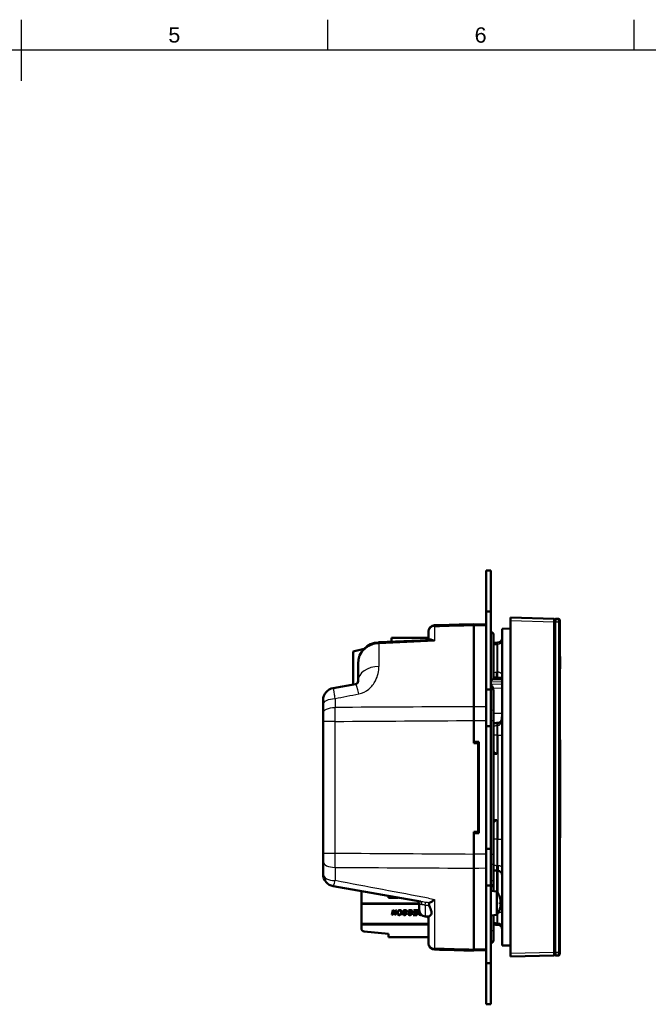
# Model space of a CAD drawing. Header units: millimetres. Extents: x 0 to 420, y 0 to 297.
# Tile 8 of 9: x 215 to 317, y 131 to 292. Entities that reach past the tile are written whole.
import ezdxf
from ezdxf.enums import TextEntityAlignment as Align

# ---------------------------------------------------------------- set-up
doc = ezdxf.new("R2010")
doc.units = ezdxf.units.MM
doc.header["$LTSCALE"] = 0.75
for name, color, linetype, lineweight in [('BORDER', 7, 'Continuous', 25), ('Visible', 7, 'Continuous', 50), ('Visible Narrow', 7, 'Continuous', 25)]:
    doc.layers.add(name, color=color, linetype=linetype, lineweight=lineweight)
doc.styles.add('FusionTitle', font='arial.ttf')

# ---------------------------------------------------------------- blocks, each defined once
blk = doc.blocks.new('ISO_A3_SHEET')
at = {"layer": 'BORDER'}
for p, q in [((215, 292), (215, 282)), ((265, 292), (265, 287)), ((315, 292), (315, 287)), ((410, 287), (20, 287))]:
    blk.add_line(p, q, dxfattribs=at)
at = {"layer": 'BORDER', "style": 'FusionTitle'}
for s, p in [('5', (240, 289.5)), ('6', (290, 289.5))]:
    blk.add_text(s, height=2.5, dxfattribs=at).set_placement(p, align=Align.MIDDLE)

msp = doc.modelspace()

# ---------------------------------------------------------------- linework, layer by layer
at = {"layer": 'Visible', "extrusion": (1, -2e-16, 2.967e-13)}
for p, q in [((290.892, 202.095), (290.892, 195.395)), ((290.892, 202.095), (291.692, 202.095)), ((291.692, 195.395), (291.692, 202.095)), ((290.892, 195.395), (290.892, 182.695)), ((290.892, 195.395), (291.692, 195.395)), ((291.692, 182.695), (291.692, 195.395)), ((288.892, 193.324), (288.892, 193.133)), ((290.892, 193.261), (288.892, 193.313)), ((288.892, 179.866), (288.892, 193.133)), ((301.996, 194.233), (294.896, 194.419)), ((294.896, 193.919), (294.896, 194.419)), ((294.896, 193.919), (294.896, 139.571)), ((301.996, 194.233), (301.996, 193.733)), ((301.996, 139.757), (301.996, 193.733)), ((302.096, 193.745), (302.096, 194.245)), ((302.096, 194.245), (302.097, 194.245)), ((302.096, 139.745), (302.096, 193.745)), ((302.097, 194.245), (302.097, 193.745)), ((302.097, 193.745), (302.097, 139.745)), ((302.107, 193.733), (302.107, 194.033)), ((302.107, 193.733), (302.107, 139.757)), ((302.707, 194.233), (302.307, 194.233)), ((302.907, 194.033), (302.907, 193.733)), ((302.907, 139.757), (302.907, 193.733)), ((281.492, 192.06), (281.492, 192.156)), ((281.492, 191.21), (281.492, 192.06)), ((292.092, 191.48), (292.092, 191.63)), ((292.092, 191.48), (292.092, 184.366)), ((293.496, 192.581), (294.896, 192.618)), ((293.496, 140.909), (293.496, 192.581)), ((273.339, 190.375), (273.383, 190.377)), ((273.383, 190.377), (281.492, 190.731)), ((275.468, 191.104), (281.48, 191.104)), ((275.468, 190.468), (275.468, 191.104)), ((281.645, 190.738), (281.492, 190.731)), ((292.827, 190.325), (292.644, 190.317)), ((269.168, 188.904), (270.973, 189.305)), ((269.168, 183.485), (269.168, 188.904)), ((302.907, 188.074), (303.007, 188.074)), ((302.907, 188.053), (303.007, 188.053)), ((303.007, 188.074), (303.007, 188.053)), ((303.007, 188.053), (303.007, 187.995)), ((269.992, 184.05), (269.992, 186.878)), ((302.907, 187.995), (303.007, 187.995)), ((302.907, 187.903), (303.007, 187.903)), ((302.907, 187.781), (303.007, 187.781)), ((302.907, 187.633), (303.007, 187.633)), ((302.907, 187.463), (303.007, 187.463)), ((302.907, 187.275), (303.007, 187.275)), ((302.907, 187.074), (303.007, 187.074)), ((302.907, 186.872), (303.007, 186.872)), ((302.907, 186.684), (303.007, 186.684)), ((302.907, 186.515), (303.007, 186.515)), ((303.007, 187.995), (303.007, 187.903)), ((303.007, 187.903), (303.007, 187.781)), ((303.007, 187.781), (303.007, 187.633)), ((303.007, 187.633), (303.007, 187.463)), ((303.007, 187.463), (303.007, 187.275)), ((303.007, 187.275), (303.007, 187.074)), ((303.007, 187.074), (303.007, 186.872)), ((303.007, 186.872), (303.007, 186.684)), ((303.007, 186.684), (303.007, 186.515)), ((303.007, 186.515), (303.007, 186.367)), ((302.907, 186.367), (303.007, 186.367)), ((302.907, 186.244), (303.007, 186.244)), ((302.907, 186.152), (303.007, 186.152)), ((302.907, 186.094), (303.007, 186.094)), ((302.907, 186.074), (303.007, 186.074)), ((303.007, 186.367), (303.007, 186.244)), ((303.007, 186.244), (303.007, 186.152)), ((303.007, 186.152), (303.007, 186.094)), ((303.007, 186.094), (303.007, 186.074)), ((265.945, 182.916), (269.579, 183.557)), ((293.496, 184.329), (292.08, 184.366)), ((292.092, 184.669), (292.644, 184.645)), ((292.644, 184.645), (292.827, 184.637)), ((292.827, 184.637), (293.496, 184.608)), ((293.296, 184.616), (293.296, 184.334)), ((269.85, 182.938), (269.85, 182.938)), ((290.892, 176.695), (290.892, 182.695)), ((290.892, 182.695), (291.692, 182.695)), ((291.692, 182.695), (291.692, 176.695)), ((292.092, 182.466), (292.092, 179.104)), ((264.292, 180.947), (264.292, 180.19)), ((264.292, 178.838), (264.292, 180.19)), ((264.292, 177.471), (264.292, 178.838)), ((288.892, 179.866), (288.892, 177.613)), ((292.092, 179.104), (292.092, 177.615)), ((264.292, 177.471), (264.292, 155.915)), ((288.892, 177.613), (288.892, 173.943)), ((292.092, 155.775), (292.092, 177.615)), ((290.892, 176.695), (290.892, 156.695)), ((291.692, 176.695), (290.892, 176.695)), ((291.692, 156.695), (291.692, 176.695)), ((288.892, 174.16), (289.692, 174.16)), ((289.592, 173.912), (288.892, 173.943)), ((289.374, 173.922), (289.692, 173.922)), ((289.592, 159.474), (289.592, 173.912)), ((289.692, 174.16), (289.692, 159.23)), ((302.907, 174.459), (303.007, 174.459)), ((303.007, 174.459), (303.007, 158.459)), ((289.692, 172.466), (289.592, 172.462)), ((289.592, 161.028), (289.692, 161.024)), ((288.892, 159.443), (289.592, 159.474)), ((288.892, 159.443), (288.892, 155.773)), ((289.692, 159.23), (288.892, 159.23)), ((289.692, 159.468), (289.468, 159.468)), ((302.907, 158.459), (303.007, 158.459)), ((264.292, 154.548), (264.292, 155.915)), ((290.892, 150.695), (290.892, 156.695)), ((290.892, 156.695), (291.692, 156.695)), ((291.692, 156.695), (291.692, 150.695)), ((264.292, 152.539), (264.292, 154.548)), ((288.892, 155.773), (288.892, 153.52)), ((292.092, 155.775), (292.092, 154.286)), ((292.092, 154.286), (292.092, 151.673)), ((288.892, 140.252), (288.892, 153.52)), ((292.827, 153.088), (292.644, 153.096)), ((292.827, 153.088), (292.827, 153.957)), ((292.092, 150.992), (292.092, 151.673)), ((280.196, 148.057), (265.945, 150.57)), ((270.538, 147.727), (270.538, 149.76)), ((290.892, 150.695), (290.892, 137.995)), ((291.692, 150.695), (290.892, 150.695)), ((291.692, 137.995), (291.692, 150.695)), ((292.655, 149.711), (291.692, 149.795)), ((292.092, 149.76), (292.092, 150.992)), ((292.655, 149.711), (292.655, 145.879)), ((274.938, 148.984), (274.938, 148.697)), ((274.938, 148.697), (276.566, 148.697)), ((293.154, 148.713), (293.154, 148.715)), ((293.154, 147.652), (293.154, 147.938)), ((270.538, 147.727), (270.538, 147.577)), ((270.538, 147.727), (279.989, 147.727)), ((270.538, 147.577), (270.538, 144.477)), ((275.509, 145.913), (275.668, 146.671)), ((275.668, 146.671), (275.768, 146.671)), ((275.736, 146.556), (275.732, 146.529)), ((275.749, 146.515), (275.736, 146.556)), ((275.761, 146.477), (275.749, 146.515)), ((275.772, 146.445), (275.761, 146.477)), ((275.782, 146.417), (275.772, 146.445)), ((275.791, 146.394), (275.782, 146.417)), ((276.259, 146.671), (276.101, 145.913)), ((276.161, 146.671), (276.259, 146.671)), ((276.383, 146.249), (276.382, 146.216)), ((276.386, 146.281), (276.383, 146.249)), ((276.391, 146.313), (276.386, 146.281)), ((276.398, 146.344), (276.391, 146.313)), ((276.406, 146.374), (276.398, 146.344)), ((276.417, 146.404), (276.406, 146.374)), ((276.43, 146.433), (276.417, 146.404)), ((276.445, 146.462), (276.43, 146.433)), ((276.461, 146.489), (276.445, 146.462)), ((276.479, 146.515), (276.461, 146.489)), ((276.498, 146.539), (276.479, 146.515)), ((276.489, 146.208), (276.49, 146.245)), ((276.49, 146.245), (276.495, 146.282)), ((276.495, 146.282), (276.503, 146.319)), ((276.519, 146.562), (276.498, 146.539)), ((276.503, 146.319), (276.514, 146.357)), ((276.514, 146.357), (276.528, 146.394)), ((276.547, 146.587), (276.519, 146.562)), ((276.528, 146.394), (276.544, 146.428)), ((276.544, 146.428), (276.563, 146.458)), ((276.575, 146.61), (276.547, 146.587)), ((276.563, 146.458), (276.583, 146.486)), ((276.605, 146.629), (276.575, 146.61)), ((276.583, 146.486), (276.614, 146.518)), ((276.635, 146.645), (276.605, 146.629)), ((276.614, 146.518), (276.647, 146.545)), ((276.668, 146.66), (276.635, 146.645)), ((276.647, 146.545), (276.683, 146.567)), ((276.702, 146.671), (276.668, 146.66)), ((276.683, 146.567), (276.721, 146.583)), ((276.737, 146.678), (276.702, 146.671)), ((276.721, 146.583), (276.76, 146.593)), ((276.772, 146.683), (276.737, 146.678)), ((276.76, 146.593), (276.8, 146.596)), ((276.809, 146.685), (276.772, 146.683)), ((276.8, 146.596), (276.842, 146.593)), ((276.84, 146.683), (276.809, 146.685)), ((276.871, 146.68), (276.84, 146.683)), ((276.842, 146.593), (276.883, 146.582)), ((276.9, 146.673), (276.871, 146.68)), ((276.883, 146.582), (276.922, 146.563)), ((276.929, 146.664), (276.9, 146.673)), ((276.922, 146.563), (276.949, 146.545)), ((276.957, 146.653), (276.929, 146.664)), ((276.949, 146.545), (276.973, 146.523)), ((276.984, 146.639), (276.957, 146.653)), ((276.973, 146.523), (276.993, 146.499)), ((277.014, 146.619), (276.984, 146.639)), ((276.993, 146.499), (277.009, 146.471)), ((277.009, 146.471), (277.022, 146.441)), ((277.041, 146.596), (277.014, 146.619)), ((277.022, 146.441), (277.031, 146.409)), ((277.031, 146.248), (277.026, 146.22)), ((277.031, 146.409), (277.037, 146.376)), ((277.035, 146.278), (277.031, 146.248)), ((277.038, 146.309), (277.035, 146.278)), ((277.037, 146.376), (277.039, 146.341)), ((277.039, 146.341), (277.038, 146.309)), ((277.065, 146.571), (277.041, 146.596)), ((277.085, 146.542), (277.065, 146.571)), ((277.103, 146.511), (277.085, 146.542)), ((277.116, 146.483), (277.103, 146.511)), ((277.126, 146.455), (277.116, 146.483)), ((277.134, 146.426), (277.126, 146.455)), ((277.139, 146.397), (277.134, 146.426)), ((277.137, 146.241), (277.141, 146.272)), ((277.143, 146.367), (277.139, 146.397)), ((277.141, 146.272), (277.143, 146.303)), ((277.144, 146.336), (277.143, 146.367)), ((277.143, 146.303), (277.144, 146.336)), ((277.36, 146.482), (277.358, 146.45)), ((277.358, 146.45), (277.361, 146.416)), ((277.368, 146.512), (277.36, 146.482)), ((277.361, 146.416), (277.368, 146.385)), ((277.38, 146.542), (277.368, 146.512)), ((277.368, 146.385), (277.381, 146.356)), ((277.397, 146.57), (277.38, 146.542)), ((277.381, 146.356), (277.399, 146.33)), ((277.419, 146.596), (277.397, 146.57)), ((277.399, 146.33), (277.422, 146.307)), ((277.445, 146.619), (277.419, 146.596)), ((277.422, 146.307), (277.449, 146.286)), ((277.474, 146.638), (277.445, 146.619)), ((277.449, 146.286), (277.468, 146.274)), ((277.466, 146.458), (277.472, 146.492)), ((277.469, 146.433), (277.466, 146.458)), ((277.468, 146.274), (277.495, 146.26)), ((277.478, 146.41), (277.469, 146.433)), ((277.472, 146.492), (277.488, 146.524)), ((277.507, 146.655), (277.474, 146.638)), ((277.493, 146.389), (277.478, 146.41)), ((277.488, 146.524), (277.517, 146.554)), ((277.507, 146.376), (277.493, 146.389)), ((277.495, 146.26), (277.528, 146.244)), ((277.536, 146.666), (277.507, 146.655)), ((277.53, 146.361), (277.507, 146.376)), ((277.517, 146.554), (277.539, 146.569)), ((277.56, 146.344), (277.53, 146.361)), ((277.566, 146.674), (277.536, 146.666)), ((277.539, 146.569), (277.564, 146.581)), ((277.597, 146.326), (277.56, 146.344)), ((277.564, 146.581), (277.594, 146.589)), ((277.598, 146.68), (277.566, 146.674)), ((277.594, 146.589), (277.626, 146.594)), ((277.632, 146.684), (277.598, 146.68)), ((277.626, 146.594), (277.663, 146.596)), ((277.667, 146.685), (277.632, 146.684)), ((277.663, 146.596), (277.706, 146.594)), ((277.7, 146.684), (277.667, 146.685)), ((277.721, 146.27), (277.685, 146.287)), ((277.732, 146.681), (277.7, 146.684)), ((277.706, 146.594), (277.745, 146.586)), ((277.75, 146.255), (277.721, 146.27)), ((277.762, 146.676), (277.732, 146.681)), ((277.745, 146.586), (277.78, 146.575)), ((277.771, 146.243), (277.75, 146.255)), ((277.79, 146.67), (277.762, 146.676)), ((277.803, 146.219), (277.771, 146.243)), ((277.78, 146.575), (277.81, 146.559)), ((277.817, 146.662), (277.79, 146.67)), ((277.81, 146.559), (277.833, 146.539)), ((277.843, 146.651), (277.817, 146.662)), ((277.833, 146.539), (277.85, 146.515)), ((277.867, 146.639), (277.843, 146.651)), ((277.85, 146.515), (277.862, 146.489)), ((277.862, 146.489), (277.869, 146.46)), ((277.889, 146.625), (277.867, 146.639)), ((277.869, 146.46), (277.872, 146.43)), ((277.872, 146.43), (277.871, 146.403)), ((277.871, 146.403), (277.975, 146.412)), ((277.909, 146.609), (277.889, 146.625)), ((277.927, 146.59), (277.909, 146.609)), ((277.941, 146.568), (277.927, 146.59)), ((277.953, 146.543), (277.941, 146.568)), ((277.963, 146.514), (277.953, 146.543)), ((277.97, 146.483), (277.963, 146.514)), ((277.974, 146.449), (277.97, 146.483)), ((277.975, 146.412), (277.974, 146.449)), ((278.227, 146.591), (278.158, 146.265)), ((278.158, 146.265), (278.509, 146.265)), ((278.254, 146.607), (278.227, 146.591)), ((278.282, 146.622), (278.254, 146.607)), ((278.312, 146.635), (278.282, 146.622)), ((278.284, 146.356), (278.32, 146.527)), ((278.528, 146.356), (278.284, 146.356)), ((278.344, 146.648), (278.312, 146.635)), ((278.32, 146.527), (278.35, 146.544)), ((278.377, 146.659), (278.344, 146.648)), ((278.35, 146.544), (278.379, 146.558)), ((278.411, 146.668), (278.377, 146.659)), ((278.379, 146.558), (278.408, 146.57)), ((278.408, 146.57), (278.437, 146.579)), ((278.444, 146.675), (278.411, 146.668)), ((278.437, 146.579), (278.464, 146.587)), ((278.478, 146.681), (278.444, 146.675)), ((278.464, 146.587), (278.492, 146.592)), ((278.511, 146.684), (278.478, 146.681)), ((278.492, 146.592), (278.519, 146.595)), ((278.509, 146.265), (278.528, 146.356)), ((278.544, 146.685), (278.511, 146.684)), ((278.519, 146.595), (278.545, 146.596)), ((278.578, 146.684), (278.544, 146.685)), ((278.545, 146.596), (278.579, 146.595)), ((278.61, 146.681), (278.578, 146.684)), ((278.579, 146.595), (278.61, 146.59)), ((278.641, 146.675), (278.61, 146.681)), ((278.61, 146.59), (278.638, 146.581)), ((278.638, 146.581), (278.664, 146.569)), ((278.669, 146.668), (278.641, 146.675)), ((278.664, 146.569), (278.688, 146.554)), ((278.696, 146.658), (278.669, 146.668)), ((278.688, 146.554), (278.709, 146.535)), ((278.722, 146.647), (278.696, 146.658)), ((278.709, 146.535), (278.727, 146.512)), ((278.745, 146.633), (278.722, 146.647)), ((278.727, 146.512), (278.742, 146.487)), ((278.742, 146.487), (278.754, 146.458)), ((278.767, 146.617), (278.745, 146.633)), ((278.754, 146.458), (278.762, 146.426)), ((278.76, 146.253), (278.754, 146.222)), ((278.765, 146.285), (278.76, 146.253)), ((278.762, 146.426), (278.767, 146.391)), ((278.768, 146.318), (278.765, 146.285)), ((278.787, 146.599), (278.767, 146.617)), ((278.767, 146.391), (278.769, 146.352)), ((278.769, 146.352), (278.768, 146.318)), ((278.805, 146.579), (278.787, 146.599)), ((278.822, 146.556), (278.805, 146.579)), ((278.836, 146.532), (278.822, 146.556)), ((278.849, 146.505), (278.836, 146.532)), ((278.859, 146.478), (278.849, 146.505)), ((278.867, 146.448), (278.859, 146.478)), ((278.865, 146.228), (278.87, 146.257)), ((278.873, 146.417), (278.867, 146.448)), ((278.87, 146.257), (278.874, 146.288)), ((278.876, 146.385), (278.873, 146.417)), ((278.874, 146.288), (278.877, 146.319)), ((278.877, 146.351), (278.876, 146.385)), ((278.877, 146.319), (278.877, 146.351)), ((279.101, 146.302), (279.082, 146.211)), ((279.56, 146.302), (279.101, 146.302)), ((279.133, 146.671), (279.114, 146.581)), ((279.114, 146.581), (279.618, 146.581)), ((279.744, 146.671), (279.133, 146.671)), ((279.618, 146.581), (279.56, 146.302)), ((279.576, 145.871), (279.744, 146.671)), ((279.872, 146.272), (279.869, 146.236)), ((279.878, 146.308), (279.872, 146.272)), ((279.886, 146.341), (279.878, 146.308)), ((279.897, 146.374), (279.886, 146.341)), ((279.909, 146.405), (279.897, 146.374)), ((279.923, 146.434), (279.909, 146.405)), ((279.938, 146.462), (279.923, 146.434)), ((279.955, 146.489), (279.938, 146.462)), ((279.973, 146.514), (279.955, 146.489)), ((279.997, 146.542), (279.973, 146.514)), ((279.977, 146.227), (279.98, 146.26)), ((279.98, 146.26), (279.985, 146.291)), ((279.985, 146.291), (279.992, 146.321)), ((279.992, 146.638), (279.992, 147.673)), ((279.992, 146.321), (280.001, 146.349)), ((280.001, 146.349), (280.015, 146.382)), ((280.015, 146.382), (280.022, 146.396)), ((293.154, 146.875), (293.154, 146.877)), ((275.608, 145.913), (275.509, 145.913)), ((275.97, 146.201), (275.983, 146.169)), ((275.983, 146.169), (275.995, 146.139)), ((275.995, 146.139), (276.006, 146.11)), ((276.101, 145.913), (276.002, 145.913)), ((276.006, 146.11), (276.017, 146.081)), ((276.017, 146.081), (276.026, 146.054)), ((276.026, 146.054), (276.035, 146.029)), ((276.035, 146.029), (276.037, 146.054)), ((276.037, 146.054), (276.041, 146.082)), ((276.041, 146.082), (276.046, 146.111)), ((276.046, 146.111), (276.051, 146.142)), ((276.051, 146.142), (276.058, 146.175)), ((276.382, 146.216), (276.383, 146.184)), ((276.383, 146.184), (276.386, 146.153)), ((276.386, 146.153), (276.391, 146.123)), ((276.391, 146.123), (276.397, 146.095)), ((276.397, 146.095), (276.406, 146.069)), ((276.406, 146.069), (276.416, 146.043)), ((276.416, 146.043), (276.428, 146.019)), ((276.428, 146.019), (276.443, 145.996)), ((276.443, 145.996), (276.459, 145.975)), ((276.459, 145.975), (276.476, 145.955)), ((276.476, 145.955), (276.498, 145.934)), ((276.49, 146.174), (276.489, 146.208)), ((276.494, 146.143), (276.49, 146.174)), ((276.501, 146.114), (276.494, 146.143)), ((276.498, 145.934), (276.521, 145.916)), ((276.511, 146.087), (276.501, 146.114)), ((276.523, 146.062), (276.511, 146.087)), ((276.521, 145.916), (276.545, 145.9)), ((276.538, 146.038), (276.523, 146.062)), ((276.556, 146.017), (276.538, 146.038)), ((276.545, 145.9), (276.571, 145.887)), ((276.579, 145.995), (276.556, 146.017)), ((276.571, 145.887), (276.598, 145.876)), ((276.604, 145.978), (276.579, 145.995)), ((276.598, 145.876), (276.627, 145.868)), ((276.63, 145.964), (276.604, 145.978)), ((276.627, 145.868), (276.657, 145.862)), ((276.659, 145.954), (276.63, 145.964)), ((276.657, 145.862), (276.688, 145.858)), ((276.689, 145.948), (276.659, 145.954)), ((276.688, 145.858), (276.72, 145.857)), ((276.721, 145.946), (276.689, 145.948)), ((276.72, 145.857), (276.749, 145.858)), ((276.748, 145.947), (276.721, 145.946)), ((276.775, 145.951), (276.748, 145.947)), ((276.749, 145.858), (276.778, 145.861)), ((276.801, 145.958), (276.775, 145.951)), ((276.778, 145.861), (276.805, 145.865)), ((276.827, 145.967), (276.801, 145.958)), ((276.805, 145.865), (276.832, 145.872)), ((276.851, 145.979), (276.827, 145.967)), ((276.832, 145.872), (276.858, 145.88)), ((276.875, 145.994), (276.851, 145.979)), ((276.858, 145.88), (276.883, 145.89)), ((276.898, 146.011), (276.875, 145.994)), ((276.883, 145.89), (276.908, 145.902)), ((276.921, 146.031), (276.898, 146.011)), ((276.908, 145.902), (276.932, 145.916)), ((276.942, 146.053), (276.921, 146.031)), ((276.932, 145.916), (276.955, 145.932)), ((276.959, 146.073), (276.942, 146.053)), ((276.955, 145.932), (276.978, 145.949)), ((276.974, 146.095), (276.959, 146.073)), ((276.988, 146.117), (276.974, 146.095)), ((276.978, 145.949), (276.999, 145.968)), ((277, 146.141), (276.988, 146.117)), ((276.999, 145.968), (277.02, 145.989)), ((277.01, 146.166), (277, 146.141)), ((277.019, 146.192), (277.01, 146.166)), ((277.026, 146.22), (277.019, 146.192)), ((277.02, 145.989), (277.039, 146.01)), ((277.039, 146.01), (277.055, 146.032)), ((277.055, 146.032), (277.071, 146.055)), ((277.071, 146.055), (277.085, 146.079)), ((277.085, 146.079), (277.097, 146.103)), ((277.097, 146.103), (277.108, 146.129)), ((277.108, 146.129), (277.118, 146.156)), ((277.118, 146.156), (277.126, 146.183)), ((277.126, 146.183), (277.132, 146.212)), ((277.132, 146.212), (277.137, 146.241)), ((277.304, 146.091), (277.303, 146.086)), ((277.303, 146.086), (277.303, 146.081)), ((277.303, 146.081), (277.307, 146.048)), ((277.407, 146.106), (277.304, 146.098)), ((277.304, 146.098), (277.304, 146.091)), ((277.307, 146.048), (277.317, 146.013)), ((277.317, 146.013), (277.334, 145.977)), ((277.334, 145.977), (277.351, 145.951)), ((277.351, 145.951), (277.373, 145.928)), ((277.373, 145.928), (277.4, 145.908)), ((277.4, 145.908), (277.431, 145.89)), ((277.408, 146.085), (277.407, 146.106)), ((277.41, 146.067), (277.408, 146.085)), ((277.413, 146.053), (277.41, 146.067)), ((277.422, 146.032), (277.413, 146.053)), ((277.433, 146.013), (277.422, 146.032)), ((277.431, 145.89), (277.459, 145.878)), ((277.447, 145.997), (277.433, 146.013)), ((277.464, 145.983), (277.447, 145.997)), ((277.459, 145.878), (277.49, 145.869)), ((277.485, 145.97), (277.464, 145.983)), ((277.51, 145.96), (277.485, 145.97)), ((277.49, 145.869), (277.523, 145.862)), ((277.538, 145.952), (277.51, 145.96)), ((277.523, 145.862), (277.558, 145.858)), ((277.568, 145.948), (277.538, 145.952)), ((277.558, 145.858), (277.596, 145.857)), ((277.6, 145.946), (277.568, 145.948)), ((277.596, 145.857), (277.636, 145.859)), ((277.641, 145.948), (277.6, 145.946)), ((277.616, 146.205), (277.655, 146.187)), ((277.636, 145.859), (277.674, 145.864)), ((277.677, 145.956), (277.641, 145.948)), ((277.655, 146.187), (277.683, 146.173)), ((277.674, 145.864), (277.709, 145.872)), ((277.709, 145.968), (277.677, 145.956)), ((277.683, 146.173), (277.702, 146.163)), ((277.702, 146.163), (277.726, 146.148)), ((277.736, 145.985), (277.709, 145.968)), ((277.709, 145.872), (277.743, 145.883)), ((277.726, 146.148), (277.745, 146.133)), ((277.756, 146.008), (277.736, 145.985)), ((277.743, 145.883), (277.783, 145.903)), ((277.745, 146.133), (277.758, 146.118)), ((277.769, 146.034), (277.756, 146.008)), ((277.758, 146.118), (277.766, 146.102)), ((277.766, 146.102), (277.771, 146.084)), ((277.773, 146.065), (277.769, 146.034)), ((277.771, 146.084), (277.773, 146.065)), ((277.783, 145.903), (277.816, 145.929)), ((277.83, 146.193), (277.803, 146.219)), ((277.816, 145.929), (277.842, 145.959)), ((277.85, 146.166), (277.83, 146.193)), ((277.842, 145.959), (277.861, 145.994)), ((277.865, 146.137), (277.85, 146.166)), ((277.861, 145.994), (277.872, 146.031)), ((277.873, 146.105), (277.865, 146.137)), ((277.872, 146.031), (277.876, 146.07)), ((277.876, 146.07), (277.873, 146.105)), ((278.234, 146.116), (278.129, 146.105)), ((278.129, 146.105), (278.138, 146.065)), ((278.138, 146.065), (278.15, 146.03)), ((278.15, 146.03), (278.164, 145.998)), ((278.164, 145.998), (278.181, 145.97)), ((278.181, 145.97), (278.201, 145.946)), ((278.201, 145.946), (278.225, 145.924)), ((278.225, 145.924), (278.253, 145.905)), ((278.245, 146.078), (278.234, 146.116)), ((278.26, 146.044), (278.245, 146.078)), ((278.253, 145.905), (278.285, 145.888)), ((278.28, 146.014), (278.26, 146.044)), ((278.304, 145.99), (278.28, 146.014)), ((278.285, 145.888), (278.313, 145.877)), ((278.333, 145.971), (278.304, 145.99)), ((278.313, 145.877), (278.342, 145.868)), ((278.365, 145.957), (278.333, 145.971)), ((278.342, 145.868), (278.372, 145.862)), ((278.401, 145.949), (278.365, 145.957)), ((278.372, 145.862), (278.404, 145.858)), ((278.441, 145.946), (278.401, 145.949)), ((278.404, 145.858), (278.438, 145.857)), ((278.438, 145.857), (278.471, 145.858)), ((278.475, 145.948), (278.441, 145.946)), ((278.471, 145.858), (278.504, 145.862)), ((278.509, 145.954), (278.475, 145.948)), ((278.504, 145.862), (278.535, 145.867)), ((278.541, 145.963), (278.509, 145.954)), ((278.535, 145.867), (278.566, 145.876)), ((278.573, 145.976), (278.541, 145.963)), ((278.566, 145.876), (278.596, 145.886)), ((278.603, 145.993), (278.573, 145.976)), ((278.596, 145.886), (278.625, 145.899)), ((278.627, 146.01), (278.603, 145.993)), ((278.625, 145.899), (278.653, 145.914)), ((278.65, 146.03), (278.627, 146.01)), ((278.671, 146.053), (278.65, 146.03)), ((278.653, 145.914), (278.677, 145.929)), ((278.69, 146.078), (278.671, 146.053)), ((278.677, 145.929), (278.7, 145.946)), ((278.708, 146.105), (278.69, 146.078)), ((278.7, 145.946), (278.721, 145.965)), ((278.724, 146.136), (278.708, 146.105)), ((278.721, 145.965), (278.742, 145.986)), ((278.736, 146.163), (278.724, 146.136)), ((278.746, 146.192), (278.736, 146.163)), ((278.742, 145.986), (278.761, 146.008)), ((278.754, 146.222), (278.746, 146.192)), ((278.761, 146.008), (278.78, 146.033)), ((278.78, 146.033), (278.797, 146.06)), ((278.797, 146.06), (278.814, 146.088)), ((278.814, 146.088), (278.827, 146.115)), ((278.827, 146.115), (278.839, 146.142)), ((278.839, 146.142), (278.849, 146.17)), ((278.849, 146.17), (278.858, 146.198)), ((278.858, 146.198), (278.865, 146.228)), ((279.018, 145.962), (278.998, 145.871)), ((278.998, 145.871), (279.576, 145.871)), ((279.488, 145.962), (279.018, 145.962)), ((279.082, 146.211), (279.541, 146.211)), ((279.541, 146.211), (279.488, 145.962)), ((279.869, 146.236), (279.868, 146.198)), ((279.868, 146.198), (279.869, 146.158)), ((279.869, 146.158), (279.874, 146.121)), ((279.874, 146.121), (279.881, 146.085)), ((279.881, 146.085), (279.891, 146.052)), ((279.891, 146.052), (279.904, 146.021)), ((279.904, 146.021), (279.92, 145.992)), ((279.92, 145.992), (279.939, 145.967)), ((279.939, 145.967), (279.961, 145.944)), ((279.961, 145.944), (279.994, 145.918)), ((279.976, 146.193), (279.977, 146.227)), ((279.978, 146.156), (279.976, 146.193)), ((279.982, 146.122), (279.978, 146.156)), ((279.988, 146.092), (279.982, 146.122)), ((279.998, 146.066), (279.988, 146.092)), ((279.994, 145.918), (280.031, 145.897)), ((280.01, 146.043), (279.998, 146.066)), ((280.035, 146.013), (280.01, 146.043)), ((280.031, 145.897), (280.073, 145.883)), ((280.064, 145.99), (280.035, 146.013)), ((280.096, 145.974), (280.064, 145.99)), ((280.073, 145.883), (280.098, 145.878)), ((280.127, 145.967), (280.096, 145.974)), ((280.098, 145.878), (280.129, 145.874)), ((280.167, 145.963), (280.127, 145.967)), ((280.129, 145.874), (280.165, 145.871)), ((280.165, 145.871), (280.206, 145.871)), ((280.217, 145.962), (280.167, 145.963)), ((280.206, 145.871), (280.35, 145.871)), ((280.255, 145.962), (280.217, 145.962)), ((280.948, 145.639), (281.523, 145.613)), ((281.217, 145.627), (281.492, 145.353)), ((281.492, 141.326), (281.492, 145.615)), ((292.655, 145.879), (291.692, 145.795)), ((292.092, 145.666), (292.092, 145.83)), ((292.092, 143.619), (292.092, 145.666)), ((270.538, 144.477), (270.538, 144.327)), ((270.538, 144.327), (281.492, 144.327)), ((270.538, 143.679), (270.538, 144.327)), ((274.938, 142.777), (270.986, 143.182)), ((292.092, 143.619), (292.092, 141.91)), ((292.827, 144.265), (292.644, 144.273)), ((274.938, 142.227), (274.938, 142.777)), ((281.492, 142.227), (274.938, 142.227)), ((292.092, 141.76), (292.092, 141.91)), ((281.492, 141.229), (281.492, 141.326)), ((288.892, 140.252), (288.892, 140.062)), ((288.892, 140.077), (290.892, 140.129)), ((293.496, 140.909), (294.896, 140.873)), ((294.896, 139.071), (294.896, 139.571)), ((294.896, 139.071), (301.996, 139.257)), ((301.996, 139.757), (301.996, 139.257)), ((302.096, 139.245), (302.096, 139.745)), ((302.096, 139.245), (302.097, 139.245)), ((302.097, 139.745), (302.097, 139.245)), ((302.107, 139.457), (302.107, 139.757)), ((302.307, 139.257), (302.707, 139.257)), ((302.907, 139.757), (302.907, 139.457)), ((290.892, 137.995), (290.892, 131.295)), ((290.892, 137.995), (291.692, 137.995)), ((291.692, 131.295), (291.692, 137.995)), ((290.892, 131.295), (291.692, 131.295))]:
    msp.add_line(p, q, dxfattribs=at)
at = {"layer": 'Visible', "extrusion": (0, -2e-16, -1)}
for centre, radius, start, end in [((-282.492, 192.156), 1, 0, 88.5), ((-302.307, 194.033), 0.2, 0, 90), ((-273.492, 186.878), 3.5, 0, 87.5), ((-280.992, 191.21), 0.5, 180, 267.5), ((-292.696, 189.119), 1.2, 59.76387, 87.5), ((-269.492, 184.05), 0.5, 180.00566, 259.99443), ((-289.754, 181.975), 2.454, 142.18129, 156.33502), ((-266.292, 180.947), 2, 0, 80), ((-292.748, 175.734), 1.491, 63.88483, 85.2482), ((-292.696, 154.294), 1.199, 272.49677, 300.25094), ((-292.796, 152.389), 0.7, 92.49994, 179.99881), ((-266.292, 152.539), 2, 280, 360), ((-291.592, 150.992), 0.5, 180.02172, 258.45637), ((-290.092, 147.795), 3.2, 143.22558, 162.9579), ((-293.092, 148.715), 0.062, 162.9579, 180), ((-265.271, 148.319), 10.614, 189.70755, 193.1005), ((-286.078, 150.634), 11.127, 334.89127, 337.59718), ((-280.099, 151.849), 6.166, 293.74831, 294.64683), ((-281.723, 155.466), 10.028, 293.74478, 294.2975), ((-280.992, 146.638), 1, 272.5, 0), ((-290.092, 147.795), 3.2, 197.0421, 216.77442), ((-293.092, 146.875), 0.062, 180, 197.0421), ((-271.038, 143.679), 0.5, 276, 0), ((-292.796, 143.565), 0.7, 92.5, 180), ((-291.592, 141.76), 0.5, 180, 258.46304), ((-282.492, 141.229), 1, 271.5, 0), ((-302.707, 139.457), 0.2, 180, 270)]:
    msp.add_arc(centre, radius, start, end, dxfattribs=at)
at = {"layer": 'Visible'}
for centre, radius, start, end in [((302.707, 194.033), 0.2, 0, 90), ((291.592, 191.63), 0.5, 0, 78.46304), ((292.796, 191.025), 0.7, 272.5, 0), ((279.492, 147.673), 0.5, 0, 80), ((292.696, 145.472), 1.2, 239.76387, 267.5), ((302.307, 139.457), 0.2, 180, 270)]:
    msp.add_arc(centre, radius, start, end, dxfattribs=at)
msp.add_ellipse((291.568, 182.41), major_axis=(0.049, 0.895), ratio=0.5825534, start_param=-1.4761881, end_param=-0.8778483, dxfattribs=at)
at = {"layer": 'Visible', "extrusion": (0, -2e-16, -1)}
for centre, major_axis, ratio, start_param, end_param in [((290.102, 147.793), (0.532, 3.154), 0.9960862, 1.10973, 1.3133632), ((290.102, 147.685), (3.186, 0.279), 0.0147005, 0.0909782, 0.2946114), ((290.102, 147.905), (-3.186, 0.279), 0.0147005, 2.8469813, 3.0506145), ((290.102, 147.797), (-0.532, 3.154), 0.9960862, 1.8282295, 2.0318627)]:
    msp.add_ellipse(centre, major_axis=major_axis, ratio=ratio, start_param=start_param, end_param=end_param, dxfattribs=at)
at = {"layer": 'Visible', "extrusion": (-3e-16, -2e-16, -1)}
for centre, major_axis, start_param, end_param in [((293.263, 148.087), (-0.012, 0.129), 1.6018297, 3.1273979), ((293.263, 147.503), (0.012, 0.129), 0.0141944, 1.5397627)]:
    msp.add_ellipse(centre, major_axis=major_axis, ratio=0.0908448, start_param=start_param, end_param=end_param, dxfattribs=at)
at = {"layer": 'Visible'}
for points in [[(288.892, 193.324), (286.75, 193.268), (284.608, 193.212), (282.466, 193.156)], [(282.466, 140.23), (284.608, 140.174), (286.75, 140.118), (288.892, 140.062)]]:
    msp.add_open_spline(points, degree=3, dxfattribs=at)
for points, knots in [([(291.692, 184.079), (291.764, 184.152), (291.833, 184.214), (291.938, 184.295), (291.977, 184.322), (292.041, 184.357), (292.066, 184.367), (292.08, 184.366)], [-0.088779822, -0.088779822, -0.088779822, -0.088779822, -0.051192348, -0.051192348, -0.024962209, -0.024962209, 0, 0, 0, 0]), ([(281.627, 147.836), (281.71, 147.86), (281.829, 147.917), (282.127, 148.119), (282.294, 148.255), (282.463, 148.418), (282.464, 148.42), (282.466, 148.421)], [0.0000135, 0.0000135, 0.0000135, 0.0000135, 0.06806811, 0.06806811, 0.1355249, 0.1355249, 0.13612337, 0.13612337, 0.13612337, 0.13612337]), ([(275.768, 146.671), (275.831, 146.525), (275.894, 146.379), (275.961, 146.222), (275.966, 146.211), (275.97, 146.201)], [0, 0, 0, 0, 0.9308319, 0.9308319, 1, 1, 1, 1]), ([(276.058, 146.175), (276.06, 146.187), (276.062, 146.199), (276.095, 146.364), (276.129, 146.518), (276.161, 146.671)], [0, 0, 0, 0, 0.0704462, 0.0704462, 1, 1, 1, 1]), ([(281.523, 145.613), (281.563, 145.612), (281.637, 145.645), (281.795, 145.777), (281.871, 145.863), (281.966, 146.048), (281.983, 146.125), (281.989, 146.194), (281.99, 146.204), (281.99, 146.219), (281.99, 146.224), (281.99, 146.232), (281.99, 146.234), (281.99, 146.237), (281.99, 146.241), (281.99, 146.245), (281.99, 146.254), (281.99, 146.26), (281.989, 146.28), (281.988, 146.294), (281.979, 146.38), (281.961, 146.454), (281.901, 146.648), (281.849, 146.778), (281.73, 147.078), (281.665, 147.248), (281.611, 147.427)], [1.05328181, 1.05328181, 1.05328181, 1.05328181, 1.09088788, 1.09088788, 1.12394939, 1.12394939, 1.15114716, 1.15114716, 1.15562145, 1.15562145, 1.15766247, 1.15766247, 1.15888322, 1.15888322, 1.15888322, 1.16048574, 1.16048574, 1.16275599, 1.16275599, 1.16850817, 1.16850817, 1.19603431, 1.19603431, 1.2375293, 1.2375293, 1.28349221, 1.28349221, 1.28349221, 1.28349221]), ([(281.627, 147.836), (281.61, 147.83), (281.597, 147.817), (281.578, 147.774), (281.572, 147.741), (281.57, 147.664), (281.573, 147.62), (281.586, 147.527), (281.596, 147.477), (281.611, 147.427)], [0.000003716, 0.000003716, 0.000003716, 0.000003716, 0.014674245, 0.014674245, 0.031459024, 0.031459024, 0.04714319, 0.04714319, 0.062914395, 0.062914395, 0.062914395, 0.062914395])]:
    msp.add_open_spline(points, degree=3, knots=knots, dxfattribs=at)
at = {"layer": 'Visible', "extrusion": (-3.5639e-12, 5.435e-13, -1)}
msp.add_open_spline([(292.807, 177.234), (292.867, 177.239), (292.927, 177.249), (293.035, 177.277), (293.085, 177.295), (293.17, 177.336), (293.206, 177.358), (293.271, 177.411), (293.3, 177.441), (293.363, 177.529), (293.394, 177.595), (293.442, 177.747), (293.459, 177.832), (293.484, 178.025), (293.491, 178.135), (293.496, 178.298), (293.496, 178.352), (293.496, 178.405)], degree=3, knots=[0, 0, 0, 0, 0.01795089, 0.01795089, 0.03546224, 0.03546224, 0.05244909, 0.05244909, 0.07225341, 0.07225341, 0.10218679, 0.10218679, 0.13159611, 0.13159611, 0.16560624, 0.16560624, 0.18177581, 0.18177581, 0.18177581, 0.18177581], dxfattribs=at)
at = {"layer": 'Visible', "extrusion": (-7.99135e-09, 9.68632e-08, -1)}
msp.add_open_spline([(292.625, 177.219), (292.686, 177.224), (292.746, 177.229), (292.807, 177.234)], degree=3, dxfattribs=at)
at = {"layer": 'Visible Narrow', "extrusion": (1, -2e-16, 2.967e-13)}
for p, q in [((282.466, 192.964), (282.466, 190.596)), ((288.892, 193.122), (290.892, 193.07)), ((294.896, 193.919), (301.996, 193.733)), ((302.096, 193.745), (302.097, 193.745)), ((302.307, 193.733), (302.107, 193.733)), ((302.307, 194.233), (302.307, 193.733)), ((302.307, 139.757), (302.307, 193.733)), ((302.307, 193.733), (302.707, 193.733)), ((302.707, 193.733), (302.707, 194.233)), ((302.707, 193.733), (302.707, 139.757)), ((302.707, 193.733), (302.907, 193.733)), ((273.4, 190.193), (273.4, 186.447)), ((292.644, 190.044), (292.827, 190.051)), ((292.644, 190.044), (292.644, 185.51)), ((292.827, 190.051), (292.827, 190.325)), ((292.827, 185.501), (292.827, 190.051)), ((272.179, 186.272), (272.179, 186.273)), ((292.827, 185.501), (292.644, 185.51)), ((291.692, 183.994), (293.496, 183.947)), ((293.496, 183.504), (291.692, 183.573)), ((292.001, 182.96), (293.496, 182.903)), ((266.24, 181.203), (266.24, 179.75)), ((290.892, 179.839), (288.892, 179.866)), ((292.092, 178.793), (293.496, 178.793)), ((266.24, 177.471), (264.292, 177.471)), ((266.24, 155.915), (266.24, 177.471)), ((288.892, 177.612), (289.692, 177.613)), ((289.692, 177.613), (290.892, 177.615)), ((291.692, 177.615), (292.092, 177.615)), ((292.644, 176.795), (292.644, 175.247)), ((292.827, 175.247), (292.827, 176.811)), ((292.644, 175.247), (292.092, 175.247)), ((292.827, 175.247), (292.644, 175.247)), ((292.644, 175.247), (292.644, 172.096)), ((292.827, 175.247), (293.496, 175.247)), ((292.827, 175.247), (292.827, 158.243)), ((289.592, 171.962), (289.692, 171.967)), ((292.092, 172.072), (292.644, 172.096)), ((289.692, 161.523), (289.592, 161.528)), ((292.644, 161.394), (292.092, 161.419)), ((292.644, 161.394), (292.644, 158.243)), ((292.644, 158.243), (292.092, 158.243)), ((292.827, 158.243), (292.644, 158.243)), ((292.644, 158.243), (292.644, 153.96)), ((292.827, 158.243), (293.496, 158.243)), ((292.827, 153.957), (292.827, 158.243)), ((266.24, 155.915), (264.292, 155.915)), ((289.692, 155.777), (288.892, 155.778)), ((290.892, 155.775), (289.692, 155.777)), ((291.692, 155.775), (292.092, 155.775)), ((266.24, 153.636), (266.24, 151.477)), ((288.892, 153.525), (289.692, 153.535)), ((289.692, 153.535), (290.892, 153.551)), ((292.827, 153.957), (292.644, 153.96)), ((292.644, 149.712), (292.644, 153.096)), ((292.827, 153.088), (292.827, 149.457)), ((276.467, 148.714), (274.938, 148.714)), ((282.466, 148.421), (282.466, 140.422)), ((293.151, 148.722), (293.151, 148.733)), ((293.151, 147.652), (293.151, 147.938)), ((279.992, 147.577), (270.538, 147.577)), ((280.552, 147.577), (280.552, 147.577)), ((280.948, 147.512), (280.948, 145.639)), ((293.151, 146.857), (293.151, 146.868)), ((292.644, 145.878), (292.644, 144.592)), ((292.827, 144.585), (292.827, 146.134)), ((281.492, 144.477), (270.538, 144.477)), ((292.827, 144.585), (292.644, 144.592)), ((292.644, 144.592), (292.644, 144.538)), ((292.827, 144.531), (292.644, 144.538)), ((292.644, 144.538), (292.644, 144.273)), ((292.827, 144.531), (292.827, 144.585)), ((292.827, 144.265), (292.827, 144.531)), ((290.892, 140.32), (288.892, 140.268)), ((301.996, 139.757), (294.896, 139.571)), ((302.096, 139.745), (302.097, 139.745)), ((302.307, 139.757), (302.107, 139.757)), ((302.307, 139.757), (302.307, 139.257)), ((302.707, 139.757), (302.307, 139.757)), ((302.707, 139.257), (302.707, 139.757)), ((302.707, 139.757), (302.907, 139.757))]:
    msp.add_line(p, q, dxfattribs=at)
at = {"layer": 'Visible Narrow', "extrusion": (0, -2e-16, -1)}
for centre, radius, start, end in [((-292.584, 181.965), 3.545, 82.02005, 90.96582), ((-292.766, 174.454), 2.344, 73.28074, 87.00601), ((-271.121, 151.435), 29.834, 134.66085, 136.17061), ((-271.116, 182.06), 29.842, 223.82953, 225.33891)]:
    msp.add_arc(centre, radius, start, end, dxfattribs=at)
at = {"layer": 'Visible Narrow'}
for centre, major_axis, ratio, start_param, end_param in [((282.492, 192.06), (-1, 0), 0.9039308, -1.5446164, 0), ((291.592, 191.48), (-0.5, 0), 0.9001396, 3.1415927, 4.5110311), ((273.383, 189.376), (-0.044, 0.999), 0.0139157, 0, 0.617088), ((292.796, 190.685), (-0.7, 0), 0.9075358, 1.6144296, 3.1415927), ((273.492, 184.05), (3.5, 0), 0.6853023, 1.5969763, 3.1415927), ((270.187, 180.11), (-0.608, 3.447), 0.078295, -1.0147008, 0), ((291.592, 179.104), (0.5, 0), 0.4506488, 0, 1.3694384), ((292.666, 176.721), (-0.041, 0.498), 0.0317092, -0.0002033, 1.419492), ((292.849, 176.736), (-0.041, 0.498), 0.0315376, -0.0001973, 1.4180736), ((266.292, 154.548), (2, 0), 0.4559278, 3.1415927, 4.686209), ((292.696, 154.451), (-1.2, 0), 0.4089714, 1.0430763, 1.5271631), ((266.292, 152.539), (2, 0), 0.5313204, 3.1415927, 4.686209), ((266.292, 152.539), (0.347, 1.97), 0.0782263, 3.1415927, 4.1565988), ((280.11, 147.564), (0.087, 0.492), 0.5750487, -1.3907416, -0.000002), ((280.927, 147.446), (0.078, 0.494), 0.0230064, -1.4346689, -0.1428882), ((226.981, 164.261), (-488.365, 92.504), 0.0106076, 1.6846575, 1.6866643), ((292.969, 216.126), (-135.854, 15.321), 0.5088212, 1.539664, 1.5445549), ((292.796, 146.475), (-0.7, 0), 0.2861685, 1.733083, 3.1415927), ((291.592, 145.666), (-0.5, 0), 0.5281211, 3.1415927, 3.7711932), ((292.696, 145.627), (-1.2, 0), 0.8629085, 1.0430763, 1.5271631), ((292.696, 145.575), (1.2, 0), 0.8650338, 4.184669, 4.6687557), ((282.492, 141.326), (-1, 0), 0.9039308, 0, 1.5446164)]:
    msp.add_ellipse(centre, major_axis=major_axis, ratio=ratio, start_param=start_param, end_param=end_param, dxfattribs=at)
at = {"layer": 'Visible Narrow', "extrusion": (-1.1e-15, -2e-16, -1)}
for centre, major_axis, start_param, end_param in [((282.485, 191.643), (-0.019, 1.513), -0.509243, -0.0000322), ((282.485, 141.743), (0.019, 1.513), 3.1416249, 3.6508356)]:
    msp.add_ellipse(centre, major_axis=major_axis, ratio=0.0033515, start_param=start_param, end_param=end_param, dxfattribs=at)
at = {"layer": 'Visible Narrow', "extrusion": (0, -3e-16, -1)}
msp.add_ellipse((273.398, 190.006), major_axis=(1.755, 0.067), ratio=0.1063086, start_param=4.6831553, end_param=4.717938, dxfattribs=at)
at = {"layer": 'Visible Narrow', "extrusion": (0, -2e-16, -1)}
for centre, major_axis, ratio, start_param, end_param in [((273.427, 189.378), (-0.044, 0.999), 0.0162279, 0, 0.6175044), ((281.623, 191.237), (-0.022, 0.5), 0.7768037, 2.3573134, 3.1415927), ((292.696, 188.956), (1.2, 0), 0.9075358, 4.184669, 4.6687557), ((292.666, 185.144), (0.022, 0.5), 0.1099621, 3.1415927, 5.5272559), ((292.849, 185.137), (0.022, 0.5), 0.1098342, 3.1415927, 5.5264576), ((222.755, 158.675), (545.341, 109.708), 0.0243745, -1.4860711, -1.4789769), ((266.292, 180.19), (2, 0), 0.5066775, 3.1415927, 4.686209), ((266.292, 178.838), (-2, 0), 0.4559278, 0, 1.5446164), ((291.592, 154.286), (-0.5, 0), 0.4506488, 3.1415927, 4.5110311), ((292.796, 153.671), (0.7, 0), 0.4089714, -1.5271631, 0), ((291.592, 151.673), (-0.5, 0), 0.5455614, 3.1415927, 4.5110311), ((292.373, 219.987), (-125.316, 20.401), 0.5745086, 4.7046111, 4.7095737), ((291.592, 143.619), (-0.5, 0), 0.8380709, 3.1415927, 4.5110311), ((292.796, 143.982), (-0.7, 0), 0.8629085, 1.6144296, 3.1415927), ((292.796, 143.926), (0.7, 0), 0.8650338, -1.5271631, 0), ((291.592, 141.91), (0.5, 0), 0.9001396, 0, 1.3694384)]:
    msp.add_ellipse(centre, major_axis=major_axis, ratio=ratio, start_param=start_param, end_param=end_param, dxfattribs=at)
at = {"layer": 'Visible Narrow', "extrusion": (-2e-16, 3.3e-15, -1)}
msp.add_ellipse((110.758, 182.725), major_axis=(432.666, 19.326), ratio=0.0005047, start_param=-1.1853981, end_param=-1.1626806, dxfattribs=at)
at = {"layer": 'Visible Narrow', "extrusion": (1e-16, -2e-16, -1)}
for centre, major_axis, start_param, end_param in [((266.279, 177.763), (-0.008, 4.322), 4.6448739, 5.1902012), ((266.279, 155.623), (0.008, 4.322), 4.2345768, 4.779904)]:
    msp.add_ellipse(centre, major_axis=major_axis, ratio=0.009159, start_param=start_param, end_param=end_param, dxfattribs=at)
at = {"layer": 'Visible Narrow'}
for points in [[(282.466, 192.964), (284.608, 193.021), (286.75, 193.077), (288.892, 193.133)], [(288.892, 179.866), (281.341, 179.827), (273.79, 179.789), (266.24, 179.75)], [(266.24, 177.471), (273.79, 177.519), (281.341, 177.566), (288.892, 177.613)], [(288.892, 155.773), (281.341, 155.82), (273.79, 155.867), (266.24, 155.915)], [(266.24, 153.636), (273.79, 153.597), (281.341, 153.559), (288.892, 153.52)], [(281.492, 148.604), (276.579, 149.529), (271.482, 150.489), (266.24, 151.477)], [(281.005, 147.935), (280.716, 147.982), (280.43, 148.015), (280.196, 148.057)], [(288.892, 140.252), (286.75, 140.309), (284.608, 140.365), (282.466, 140.422)]]:
    msp.add_open_spline(points, degree=3, dxfattribs=at)
for points, knots in [([(269.992, 186.878), (269.992, 186.882), (269.992, 186.886), (269.994, 187.539), (270.316, 188.523), (271.541, 189.773), (272.614, 190.16), (273.339, 190.19)], [-0.38983172, -0.38983172, -0.38983172, -0.38983172, -0.38897216, -0.38897216, -0.23338329, -0.15558886, 0, 0, 0, 0]), ([(281.913, 190.896), (281.717, 190.939), (281.537, 191.046), (281.492, 191.16), (281.492, 191.21)], [-0.24491828, -0.24491828, -0.24491828, -0.24491828, -0.10496498, 0, 0, 0, 0]), ([(281.645, 190.738), (281.896, 190.749), (282.18, 190.696), (282.463, 190.597), (282.464, 190.596), (282.466, 190.596)], [0, 0, 0, 0, 0.1204398, 0.1204398, 0.12101367, 0.12101367, 0.12101367, 0.12101367]), ([(282.466, 190.596), (282.465, 190.597), (282.464, 190.597), (282.273, 190.751), (282.081, 190.858), (281.913, 190.896)], [-0.12101367, -0.12101367, -0.12101367, -0.12101367, -0.1204398, -0.1204398, 0, 0, 0, 0]), ([(292.644, 190.044), (292.644, 190.095), (292.644, 190.162), (292.644, 190.229), (292.644, 190.295), (292.644, 190.317), (292.644, 190.317)], [-0.076302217, -0.076302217, -0.076302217, -0.076302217, -0.054501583, -0.043601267, -0.03270095, 0, 0, 0, 0]), ([(270.095, 181.97), (270.697, 182.09), (271.83, 182.652), (273.122, 184.327), (273.4, 185.685), (273.4, 186.447)], [-0.64359366, -0.64359366, -0.64359366, -0.64359366, -0.45970975, -0.27582585, 0, 0, 0, 0]), ([(293.496, 185.086), (293.496, 185.109), (293.487, 185.155), (293.455, 185.213), (293.416, 185.259), (293.368, 185.305), (293.306, 185.349), (293.229, 185.391), (293.164, 185.42), (293.09, 185.448), (293.009, 185.471), (292.921, 185.49), (292.858, 185.498), (292.827, 185.501)], [-0.22714822, -0.22714822, -0.22714822, -0.22714822, -0.19469847, -0.16224873, -0.14602386, -0.12979898, -0.09734924, -0.08112436, -0.06489949, -0.04867462, -0.03244975, -0.01622487, 0, 0, 0, 0]), ([(266.24, 181.203), (266.222, 181.343), (266.205, 181.478), (266.182, 181.653), (266.176, 181.7), (266.149, 181.9), (266.128, 182.041), (266.101, 182.225), (266.092, 182.278), (266.069, 182.423), (266.055, 182.507), (266.041, 182.581), (266.027, 182.658), (266.013, 182.722), (265.988, 182.828), (265.976, 182.867), (265.958, 182.909), (265.951, 182.917), (265.945, 182.916)], [-0.15820114, -0.15820114, -0.15820114, -0.15820114, -0.1368632, -0.1368632, -0.12873464, -0.12873464, -0.10183706, -0.10183706, -0.09002053, -0.09002053, -0.06780042, -0.06780042, -0.06780042, -0.04431658, -0.04431658, -0.01924922, -0.01924922, 0, 0, 0, 0]), ([(292.092, 172.286), (292.102, 172.282), (292.169, 172.26), (292.293, 172.217), (292.465, 172.158), (292.581, 172.118), (292.64, 172.097), (292.642, 172.096), (292.644, 172.096)], [-0.06948281, -0.06948281, -0.06948281, -0.06948281, -0.065467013, -0.043644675, -0.021822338, 0, 0, 0.000660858, 0.000660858, 0.000660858, 0.000660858]), ([(292.644, 161.394), (292.642, 161.394), (292.64, 161.393), (292.581, 161.373), (292.465, 161.332), (292.293, 161.273), (292.169, 161.23), (292.102, 161.208), (292.092, 161.204)], [-0.218884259, -0.218884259, -0.218884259, -0.218884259, -0.218223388, -0.218223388, -0.196401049, -0.17457871, -0.152756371, -0.148740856, -0.148740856, -0.148740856, -0.148740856]), ([(292.644, 153.096), (292.644, 153.096), (292.644, 153.104), (292.644, 153.135), (292.644, 153.178), (292.644, 153.234), (292.644, 153.327), (292.644, 153.432), (292.644, 153.534), (292.644, 153.606), (292.644, 153.742), (292.644, 153.871), (292.644, 153.96)], [-0.030165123, -0.030165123, -0.030165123, -0.030165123, -0.026524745, -0.02387227, -0.021219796, -0.018567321, -0.015914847, -0.010609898, -0.009283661, -0.007957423, -0.005304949, 0, 0, 0, 0]), ([(279.992, 147.673), (279.992, 147.675), (279.994, 147.677), (280.003, 147.678), (280.009, 147.679), (280.026, 147.678), (280.036, 147.677), (280.059, 147.675), (280.072, 147.672), (280.103, 147.667), (280.12, 147.664), (280.157, 147.656), (280.178, 147.652), (280.222, 147.642), (280.246, 147.637), (280.297, 147.626), (280.324, 147.62), (280.37, 147.61), (280.387, 147.607), (280.404, 147.603)], [-0.23002147, -0.23002147, -0.23002147, -0.23002147, -0.21233634, -0.21233634, -0.19594642, -0.19594642, -0.1797948, -0.1797948, -0.16375593, -0.16375593, -0.14772281, -0.14772281, -0.13149503, -0.13149503, -0.11506632, -0.11506632, -0.09815041, -0.09815041, -0.08854038, -0.08854038, -0.08854038, -0.08854038])]:
    msp.add_open_spline(points, degree=3, knots=knots, dxfattribs=at)
at = {"layer": 'Visible Narrow', "extrusion": (-4.0668e-12, 5.667e-13, -1)}
msp.add_open_spline([(292.827, 176.811), (292.861, 176.816), (292.929, 176.831), (293.026, 176.873), (293.117, 176.932), (293.198, 177.009), (293.27, 177.103), (293.33, 177.211), (293.379, 177.332), (293.418, 177.466), (293.447, 177.609), (293.475, 177.807), (293.493, 178.073), (293.496, 178.294), (293.496, 178.405)], degree=3, knots=[-0.24556004, -0.24556004, -0.24556004, -0.24556004, -0.22802003, -0.21048003, -0.19294003, -0.17540003, -0.15786002, -0.14032002, -0.12278002, -0.10524002, -0.08770001, -0.07016001, -0.03508001, 0, 0, 0, 0], dxfattribs=at)
at = {"layer": 'Visible Narrow', "extrusion": (-8.06822e-09, 9.34778e-08, -1)}
msp.add_open_spline([(292.644, 176.795), (292.705, 176.8), (292.766, 176.805), (292.827, 176.811)], degree=3, dxfattribs=at)
at = {"layer": 'Visible Narrow', "extrusion": (-5.73497e-11, -3.40573e-10, -1)}
msp.add_open_spline([(280.404, 147.603), (280.562, 147.571), (280.755, 147.548), (280.948, 147.512)], degree=3, dxfattribs=at)

# ---------------------------------------------------------------- block references
at = {"layer": 'BORDER'}
msp.add_blockref('ISO_A3_SHEET', (0, 0), dxfattribs=at)

doc.saveas('drawing.dxf')
